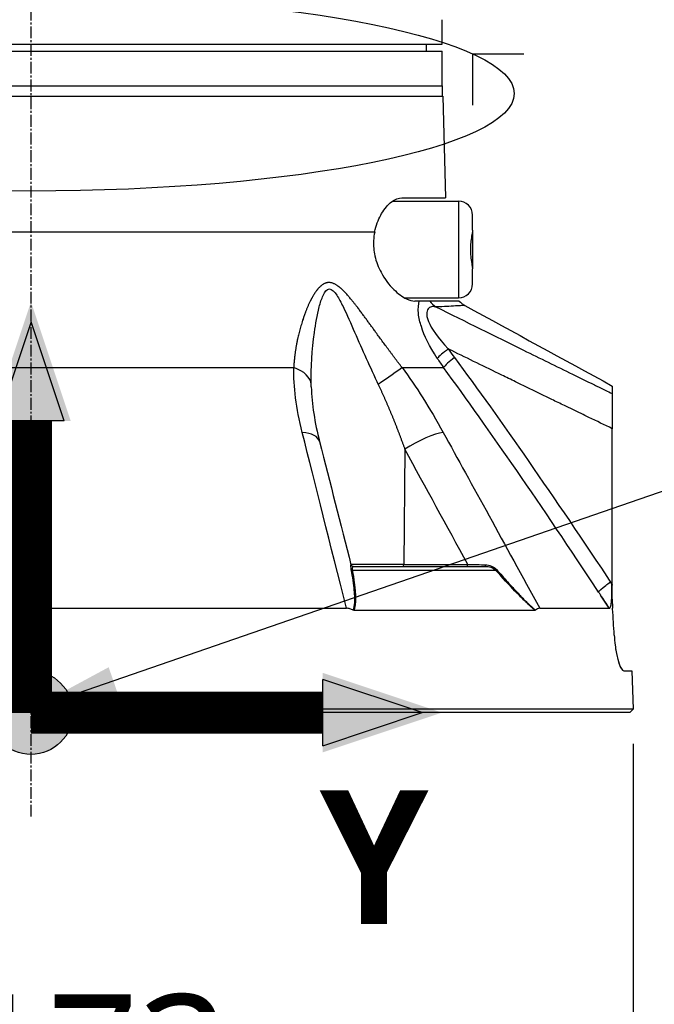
# Model space of a CAD drawing. Header units: millimetres. Extents: x 0 to 4378, y 0 to 2397.
# Tile 186 of 256: x 1611 to 1702, y 458 to 599. Entities that reach past the tile are written whole.
import ezdxf

# ---------------------------------------------------------------- set-up
doc = ezdxf.new("R2010")
doc.units = ezdxf.units.MM
doc.header["$LTSCALE"] = 0.2
doc.linetypes.add('CENTER2', pattern=[1.125, 0.75, -0.125, 0.125, -0.125])
for name, color, linetype in [('02_Center Line', 1, 'CENTER2'), ('07_Special Line2', 76, 'Continuous'), ('12_Before Rev.Num.', 5, 'Continuous'), ('13_After Rev.Num.', 6, 'Continuous')]:
    doc.layers.add(name, color=color, linetype=linetype)
doc.layers.add('14_Mark', color=7, linetype='Continuous', true_color=0xe03c31)
doc.styles.add('Rainbow-4.0 Style', font='malgunsl.ttf')
doc.styles.add('Rainbow-5.0 Style', font='malgunsl.ttf')
doc.dimstyles.new('Rainbow-4.0 Style', dxfattribs={"dimtxt": 3.5, "dimasz": 2.5, "dimexe": 1, "dimexo": 1, "dimgap": 1, "dimtad": 1, "dimdsep": 46, "dimtxsty": 'Rainbow-4.0 Style', "dimcen": 0, "dimclrd": 251, "dimclre": 251, "dimclrt": 7, "dimazin": 3, "dimtp": 0.1, "dimtm": 0.1000000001, "dimtfac": 0.61, "dimtmove": 0, "dimatfit": 3, "dimfxl": 1, "dimlwd": -1, "dimlwe": -1, "dimarcsym": 1})
doc.dimstyles.new('Rainbow-5.0 Style', dxfattribs={"dimtxt": 4.5, "dimasz": 2.5, "dimexe": 1, "dimexo": 1, "dimgap": 1, "dimtad": 1, "dimdsep": 46, "dimtxsty": 'Rainbow-5.0 Style', "dimcen": 0, "dimclrd": 251, "dimclre": 251, "dimclrt": 7, "dimazin": 3, "dimtp": 0.1, "dimtm": 0.1000000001, "dimtfac": 0.61, "dimtmove": 0, "dimatfit": 3, "dimfxl": 1, "dimlwd": -1, "dimlwe": -1, "dimarcsym": 1})

# ---------------------------------------------------------------- blocks, each defined once
blk = doc.blocks.new('*D122')
at = {"color": 251, "linetype": 'ByBlock', "transparency": 16777216}
for p, q in [((1525.730844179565, 495.4145665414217), (1525.730844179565, 430.9026825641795)), ((1698.573711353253, 495.4145665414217), (1698.573711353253, 430.9026825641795)), ((1538.230844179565, 435.9026825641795), (1686.073711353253, 435.9026825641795))]:
    blk.add_line(p, q, dxfattribs=at)
at = {"color": 251, "transparency": 16777216}
for points in [[(1538.230844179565, 437.9860158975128), (1538.230844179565, 433.8193492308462), (1525.730844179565, 435.9026825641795)], [(1686.073711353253, 437.9860158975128), (1686.073711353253, 433.8193492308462), (1698.573711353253, 435.9026825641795)]]:
    blk.add_solid(points, dxfattribs=at)
at = {"layer": 'Defpoints', "color": 0, "transparency": 16777216}
for p in [(1525.730844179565, 500.4145665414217), (1698.573711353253, 500.4145665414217), (1698.573711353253, 435.9026825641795)]:
    blk.add_point(p, dxfattribs=at)
at = {"color": 7, "transparency": 16777216, "insert": (1612.152277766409, 450.3307926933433), "char_height": 17.5, "attachment_point": 5, "style": 'Rainbow-4.0 Style'}
blk.add_mtext('%%c173', dxfattribs=at)
blk = doc.blocks.new('*D123')
at = {"color": 251, "linetype": 'ByBlock', "transparency": 16777216}
for p, q in [((1676.758963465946, 669.114871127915), (1834.853612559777, 669.1148711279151)), ((1829.853612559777, 512.4148711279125), (1829.853612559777, 656.6148711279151)), ((1703.073711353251, 499.9148711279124), (1834.853612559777, 499.9148711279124))]:
    blk.add_line(p, q, dxfattribs=at)
at = {"color": 251, "transparency": 16777216}
for points in [[(1827.770279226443, 656.6148711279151), (1831.93694589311, 656.6148711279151), (1829.853612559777, 669.1148711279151)], [(1827.770279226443, 512.4148711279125), (1831.93694589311, 512.4148711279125), (1829.853612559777, 499.9148711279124)]]:
    blk.add_solid(points, dxfattribs=at)
at = {"layer": 'Defpoints', "color": 0, "transparency": 16777216}
for p in [(1671.758963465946, 669.114871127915), (1829.853612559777, 669.1148711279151), (1698.073711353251, 499.9148711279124)]:
    blk.add_point(p, dxfattribs=at)
at = {"color": 7, "transparency": 16777216, "insert": (1815.758609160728, 584.5148711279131), "char_height": 17.5, "attachment_point": 5, "rotation": 90, "style": 'Rainbow-4.0 Style'}
blk.add_mtext('169.2', dxfattribs=at)
blk = doc.blocks.new('Blk$L1P0-3O23B')
for p, q in [((63.34752289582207, 5.697373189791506), (63.34752289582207, -1.67419825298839)), ((63.34752289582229, 5.697373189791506), (70.71909433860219, 5.697373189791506))]:
    blk.add_line(p, q)
blk.add_ellipse((0, 0), major_axis=(69.3453921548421, 0), ratio=0.2019539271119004)
blk = doc.blocks.new('A$Cc30e0e7f')
at = {"layer": '07_Special Line2'}
blk.add_hatch(color=256, dxfattribs=at).paths.add_polyline_path([(49.15599999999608, -1.818989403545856e-12), (34.89999999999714, 4.751999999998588), (34.89999999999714, -4.752000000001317)])
at = {"layer": '12_Before Rev.Num.'}
blk.add_hatch(color=256, dxfattribs=at).paths.add_polyline_path([(0, 49.15599999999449), (-4.751999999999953, 34.89999999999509), (4.751999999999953, 34.89999999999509)])
at = {"layer": '14_Mark'}
h = blk.add_hatch(color=256, dxfattribs=at)
h.dxf.hatch_style = 1
h.paths.add_polyline_path([(5.000000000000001, -5.551115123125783e-17, 1), (-5, 0, 1)])
at = {"layer": '07_Special Line2'}
for p, q in [((34.90000000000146, -3.960000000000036), (34.90000000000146, 3.960000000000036)), ((46.78000000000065, 0), (34.90000000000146, 3.960000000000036)), ((34.90000000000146, -3.960000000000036), (46.78000000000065, 0))]:
    blk.add_line(p, q, dxfattribs=at)
at = {"layer": '07_Special Line2', "const_width": 5}
blk.add_lwpolyline([(34.90000000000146, 0), (0, 0)], dxfattribs=at)
at = {"layer": '12_Before Rev.Num.'}
for p, q in [((0, 46.78000000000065), (-3.960000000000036, 34.90000000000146)), ((3.960000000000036, 34.90000000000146), (0, 46.78000000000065)), ((3.960000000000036, 34.90000000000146), (-3.960000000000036, 34.90000000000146))]:
    blk.add_line(p, q, dxfattribs=at)
at = {"layer": '12_Before Rev.Num.', "const_width": 5}
blk.add_lwpolyline([(0, 34.90000000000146), (0, 0)], dxfattribs=at)
at = {"layer": '14_Mark'}
blk.add_circle((0, 0), 5, dxfattribs=at)
at = {"layer": '07_Special Line2', "insert": (34.52853906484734, -17.3082838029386), "char_height": 16, "attachment_point": 4, "style": 'Rainbow-5.0 Style'}
blk.add_mtext('{\\fMalgun Gothic Semilight|b1|i0|c129|p50;Y}', dxfattribs=at)
at = {"layer": '12_Before Rev.Num.', "insert": (-20.58703039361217, 35.72515308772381), "char_height": 16, "attachment_point": 4, "style": 'Rainbow-5.0 Style'}
blk.add_mtext('{\\fMalgun Gothic Semilight|b1|i0|c129|p50;Z}', dxfattribs=at)
at = {"layer": '14_Mark', "insert": (-17.83934256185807, -15.45933747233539), "char_height": 16, "attachment_point": 4, "style": 'Rainbow-5.0 Style'}
blk.add_mtext('{\\fMalgun Gothic Semilight|b1|i0|c129|p50;B}', dxfattribs=at)
blk = doc.blocks.new('A$C1d36c2ae')
for p, q in [((58.99788131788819, 96.00000000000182), (58.99788131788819, 99.00000000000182)), ((-59, 95.00000000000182), (59, 95.00000000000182)), ((-58.99788131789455, 96.00000000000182), (58.99788131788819, 96.00000000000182)), ((56.69526961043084, 96.00000000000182), (56.71272467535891, 95.00000000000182)), ((59, 90.00000000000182), (59, 95.00000000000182)), ((-59, 90.00000000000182), (59, 90.00000000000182)), ((-59, 90.00000000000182), (59, 90.00000000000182)), ((59, 90.00000000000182), (59, 88.50000000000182)), ((-40.36738951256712, 88.50000000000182), (59.0916507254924, 88.50000000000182)), ((59.0916507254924, 88.50000000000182), (59.4739651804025, 73.90000000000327)), ((53.24380277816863, 73.90000000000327), (59.4739651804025, 73.90000000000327)), ((51.91498121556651, 73.45000000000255), (61.35757160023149, 73.45000000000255)), ((61.35757160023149, 73.45000000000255), (61.35757160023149, 59.55000000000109)), ((63.35757160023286, 69.29740700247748), (63.35757160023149, 71.45000000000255)), ((63.35757160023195, 69.29740700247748), (63.35757160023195, 63.70259299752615)), ((49.32365697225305, 69.01392758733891), (-41.08654323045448, 69.01392758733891)), ((63.35757160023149, 61.55000000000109), (63.35757160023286, 63.70259299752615)), ((53.63645483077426, 59.55000000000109), (61.35757160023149, 59.55000000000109)), ((55.73105290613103, 59.10000000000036), (55.07557749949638, 59.10000000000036)), ((57.25031746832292, 59.10000000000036), (55.7311166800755, 59.10000000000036)), ((61.45412827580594, 59.10000000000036), (57.25031746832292, 59.10000000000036)), ((-37.69948853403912, 49.53608112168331), (37.6994885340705, 49.53608112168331)), ((53.26389373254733, 49.53608112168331), (59.22319716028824, 49.53608112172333)), ((58.77755296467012, 40.18198255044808), (58.77747274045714, 40.18210167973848)), ((83.4288795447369, 18.35216030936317), (83.42893088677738, 40.77397349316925)), ((53.65089358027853, 37.81226609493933), (53.48535664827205, 21.29312819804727)), ((70.72883824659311, 33.28157056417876), (70.72883824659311, 33.27211003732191)), ((71.02883824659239, 32.84434505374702), (71.02883824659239, 32.83492523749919)), ((73.72883824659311, 28.88293441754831), (73.72883824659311, 28.87500121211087)), ((73.82883824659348, 28.73533918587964), (73.82883824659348, 28.72749287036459)), ((74.0288382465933, 28.43996850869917), (74.0288382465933, 28.43230250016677)), ((74.32644903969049, 28.00000000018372), (74.32145529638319, 28.00000000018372)), ((53.48534690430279, 21.29214691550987), (45.90464387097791, 21.29214691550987)), ((53.48536429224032, 21.29410963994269), (62.68626785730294, 21.29214691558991)), ((46.11543369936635, 20.46418141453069), (66.68335319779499, 20.46418141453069)), ((46.21265962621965, 21.00000000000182), (65.21265226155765, 21.00000000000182)), ((83.14998852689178, 18.76201752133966), (83.35489165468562, 18.45290484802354)), ((80.82883824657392, 18.26935042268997), (80.82883824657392, 18.26957498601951)), ((81.22883824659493, 17.66451155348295), (81.22883824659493, 17.66458568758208)), ((81.47883824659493, 17.32792990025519), (81.47883824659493, 17.32799389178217)), ((81.47883824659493, 17.28461005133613), (81.47883824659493, 17.28475604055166)), ((83.42887409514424, 16.09905492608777), (83.35961085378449, 18.30291883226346)), ((83.42887409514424, 16.09905492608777), (83.4288795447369, 18.35216030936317)), ((82.9948148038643, 14.9965000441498), (81.73949372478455, 16.89132182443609)), ((83.42887463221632, 16.27118341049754), (83.4693263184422, 14.98415968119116)), ((-45.26289462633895, 14.99258666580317), (45.26289462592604, 14.9925866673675)), ((46.33548263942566, 14.69478612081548), (72.35160561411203, 14.69478612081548)), ((73.01517167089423, 14.99258666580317), (82.99519300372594, 14.99258666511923)), ((83.47016230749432, 14.88228261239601), (83.46353557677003, 14.98373622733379)), ((86.22109458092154, 5.986806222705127), (86.41270871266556, 0.4996954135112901)), ((86.41270871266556, 0.4996954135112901), (-86.41270871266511, 0.4996954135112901)), ((85.93015846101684, 1.818989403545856e-12), (-85.93015846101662, -1.818989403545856e-12)), ((86.41270871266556, 0.4996954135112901), (85.93015846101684, 1.818989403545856e-12))]:
    blk.add_line(p, q)
for centre, start, end in [((61.35757160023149, 71.45000000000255), 0, 90), ((61.35757160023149, 61.55000000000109), 270, 0)]:
    blk.add_arc(centre, 2.000000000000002, start, end)
for centre, major_axis, ratio, start_param, end_param in [((59.52340639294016, 60.85018029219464), (-0.03806951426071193, 2.999758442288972), 0.9340632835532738, 2.181850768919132, 2.597153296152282), ((60.68663713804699, 52.30560269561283), (-2.480235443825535, -1.687729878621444), 0.1308235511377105, 4.948035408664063, 5.895303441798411), ((61.56010725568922, 51.07545045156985), (-2.411352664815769, -1.784762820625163), 0.1400622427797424, 4.942659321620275, 5.910605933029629), ((35.22015836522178, 46.97046557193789), (4.999473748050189, 0.07254131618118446), 0.5854112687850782, 0.0199408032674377, 1.043431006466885), ((49.76096085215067, 46.97046557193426), (4.053536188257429, 2.927258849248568), 0.01176237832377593, 0.5188713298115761, 1.542361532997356), ((98.75264978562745, 66.20846790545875), (45.75208855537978, -9.383181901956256), 0.7959866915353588, 3.813983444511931, 3.853066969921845), ((58.24738666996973, 106.6960910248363), (169.1336206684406, -92.68933907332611), 0.2220571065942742, 4.97588645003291, 4.981824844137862), ((36.56814741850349, 37.68138112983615), (4.844711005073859, 1.236440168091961), 0.4687791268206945, 6.283170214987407, 7.23021526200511), ((55.56365506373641, 37.6813815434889), (-4.38530399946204, -2.401896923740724), 0.218433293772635, 3.646285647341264, 5.041230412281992), ((36.56814741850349, 37.68138112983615), (4.844711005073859, 1.236440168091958), 0.4687791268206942, 6.282298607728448, 6.283170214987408), ((46.21265962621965, 21.30000000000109), (-1.756502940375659e-14, -0.2999999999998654), 0.9999929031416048, 4.959733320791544, 6.283185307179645), ((53.37058112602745, 21.30000000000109), (1.006275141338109e-16, -0.30000000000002), 0.3826834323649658, 0, 1.547888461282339), ((62.57150254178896, 21.30000000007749), (2.391151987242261e-13, -0.3000000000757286), 0.3826834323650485, 0, 1.544615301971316), ((65.21265227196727, 21.29999306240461), (3.088830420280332e-11, -0.299993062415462), 0.003767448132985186, 8.653723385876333e-06, 1.323476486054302), ((46.24614998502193, 20.65701769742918), (-0.2951491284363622, -0.05373073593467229), 0.6605644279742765, 0.2582544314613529, 0.9958373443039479), ((66.87237018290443, 20.65701769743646), (-0.2236197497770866, -0.1999855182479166), 0.1344646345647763, 0.4552805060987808, 1.192863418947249), ((80.91902415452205, 25.69485954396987), (-1.77405486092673, 11.65337647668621), 0.1452992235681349, 4.003320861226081, 4.019878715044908), ((70.32023226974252, 35.6927524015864), (166.0234753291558, -250.6170606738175), 0.002880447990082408, 4.783917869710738, 4.785571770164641), ((84.22234143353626, 18.43069115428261), (2.500948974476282, 1.656880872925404), 0.1278304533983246, 1.807960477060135, 1.837343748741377), ((-1075.350872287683, -700.4975617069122), (1234.455022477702, -656.3476469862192), 0.9653511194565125, 1.057223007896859, 1.058864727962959), ((1.662825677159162, -89.56889201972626), (11.91721721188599, -378.219669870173), 0.2321113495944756, 1.843580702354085, 1.84359146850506), ((4.550487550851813, 149.4239640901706), (-79.8491725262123, 134.1595571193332), 0.1101017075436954, 3.086416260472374, 3.086718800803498)]:
    blk.add_ellipse(centre, major_axis=major_axis, ratio=ratio, start_param=start_param, end_param=end_param)
for points, knots in [([(58.99788131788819, 99.00000000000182), (58.99788131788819, 99.0559607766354), (58.99796531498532, 99.11269328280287), (58.99811344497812, 99.16549944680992), (58.99826157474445, 99.21830553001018), (58.99847675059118, 99.26864172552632), (58.99870808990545, 99.31234000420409), (58.99893943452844, 99.35603928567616), (58.99919149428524, 99.39430562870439), (58.99940466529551, 99.42397035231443), (58.9996178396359, 99.45363553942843), (58.99979631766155, 99.47553683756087), (58.99989822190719, 99.48784235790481), (58.99996471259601, 99.49587148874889), (58.99999999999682, 99.49998670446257), (58.99999999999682, 99.4999999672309), (58.99999999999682, 99.4999999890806), (58.9999999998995, 99.49999999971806), (58.99999999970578, 99.49999999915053)], [0, 0, 0, 0, 0.107467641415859, 0.107467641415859, 0.107467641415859, 0.21493511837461, 0.21493511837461, 0.21493511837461, 0.322405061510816, 0.322405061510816, 0.322405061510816, 0.42987668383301, 0.42987668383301, 0.42987668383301, 0.499999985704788, 0.499999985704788, 0.499999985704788, 0.5001154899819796, 0.5001154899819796, 0.5001154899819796, 0.5001154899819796]), ([(49.3236569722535, 69.01392758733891), (49.35010379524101, 69.13707195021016), (49.37839029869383, 69.25902800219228), (49.63051690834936, 70.25470446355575), (49.96306931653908, 71.03755899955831), (50.7319284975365, 72.3590981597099), (51.23694116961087, 72.95038489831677), (52.26148245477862, 73.71483853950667), (52.77922288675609, 73.89945831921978), (53.24380277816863, 73.90000000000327)], [-4.497581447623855, -4.497581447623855, -4.497581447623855, -4.497581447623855, -4.459504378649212, -4.459504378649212, -4.182134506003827, -4.182134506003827, -3.861141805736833, -3.861141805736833, -3.549738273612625, -3.549738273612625, -3.549738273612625, -3.549738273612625]), ([(63.35757160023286, 69.29740700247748), (63.35777990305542, 69.18466142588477), (63.33468480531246, 69.02710643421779), (63.26182115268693, 68.58216630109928), (63.20690945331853, 68.27590067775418), (63.12226401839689, 67.64561385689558), (63.09037201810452, 67.3380993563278), (63.06134968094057, 66.78765884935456), (63.05711890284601, 66.55331768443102), (63.06634963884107, 66.05495588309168), (63.0821826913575, 65.79474756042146), (63.14181514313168, 65.16395194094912), (63.19531963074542, 64.81378187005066), (63.28876560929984, 64.2492463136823), (63.32899055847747, 64.02713964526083), (63.35388732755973, 63.79963464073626), (63.35766524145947, 63.74748671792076), (63.35757160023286, 63.70259299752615)], [1.226866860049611, 1.226866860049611, 1.226866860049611, 1.226866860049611, 1.323507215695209, 1.323507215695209, 1.445860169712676, 1.445860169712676, 1.546240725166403, 1.546240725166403, 1.61872455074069, 1.61872455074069, 1.70080073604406, 1.70080073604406, 1.826043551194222, 1.826043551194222, 1.937058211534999, 1.937058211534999, 1.976178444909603, 1.976178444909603, 1.976178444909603, 1.976178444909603]), ([(49.3236569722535, 69.01392758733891), (49.23897549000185, 68.61669793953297), (49.18310130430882, 68.20321364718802), (49.12416466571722, 67.04709471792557), (49.18887330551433, 66.3146367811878), (49.53626394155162, 64.73859887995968), (49.85034171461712, 63.94050955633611), (50.74069017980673, 62.27107397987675), (51.38418572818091, 61.43557622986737), (52.67367566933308, 60.16070781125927), (53.30940870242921, 59.69763256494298), (54.3192653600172, 59.21085132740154), (54.71924167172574, 59.09997913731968), (55.07557749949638, 59.10000000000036)], [-3.945015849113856, -3.945015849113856, -3.945015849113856, -3.945015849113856, -3.812381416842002, -3.812381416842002, -3.585477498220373, -3.585477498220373, -3.313626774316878, -3.313626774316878, -2.951008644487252, -2.951008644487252, -2.619444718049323, -2.619444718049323, -2.379641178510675, -2.379641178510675, -2.379641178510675, -2.379641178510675]), ([(40.21779140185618, 47.1013503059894), (40.17206216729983, 49.57898896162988), (40.32645713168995, 52.09386931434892), (40.84073780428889, 55.82628754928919), (41.05679069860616, 57.06824092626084), (41.51915879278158, 58.83909390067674), (41.69741498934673, 59.42105135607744), (42.15441046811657, 60.41320603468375), (42.45009118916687, 60.84085682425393), (43.18516658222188, 60.85548204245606), (43.55839742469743, 60.4349658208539), (44.20349555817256, 59.45857231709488), (44.49641645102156, 58.88973995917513), (45.36066876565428, 57.11547964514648), (45.89887805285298, 55.86755224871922), (47.53784725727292, 52.1180901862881), (48.65384611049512, 49.58603525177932), (49.84178917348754, 47.1013503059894)], [0, 0, 0, 0, 0.25, 0.25, 0.375, 0.375, 0.4375, 0.4375, 0.5, 0.5, 0.5625, 0.5625, 0.624999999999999, 0.624999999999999, 0.749999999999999, 0.749999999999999, 1, 1, 1, 1]), ([(58.30714185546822, 50.86597543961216), (57.17154412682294, 52.58715699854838), (56.4387502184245, 54.12685932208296), (56.0204089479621, 55.42788766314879), (55.81123831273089, 56.07840183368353), (55.67390703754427, 56.62446165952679), (55.60569862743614, 57.31789116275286), (55.53749021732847, 58.01132066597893), (55.58795135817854, 58.64659572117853), (55.73105294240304, 59.10000000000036)], [0, 0, 0, 0, 0.5, 0.5, 0.5, 0.75, 0.75, 0.75, 1, 1, 1, 1]), ([(58.10472569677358, 58.26571478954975), (57.97981925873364, 58.29010919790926), (57.86517972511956, 58.30183761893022), (57.65820162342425, 58.3049115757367), (57.59058088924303, 58.30133267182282), (57.27600137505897, 58.23689834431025), (57.12659246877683, 58.15575161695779), (56.84951246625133, 57.80342198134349), (56.78167470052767, 57.55384216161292), (56.79417299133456, 57.09152009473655), (56.8174280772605, 56.92277821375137), (56.88223459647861, 56.65042508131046), (56.90882508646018, 56.55643208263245), (56.97220394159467, 56.36244968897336), (57.02567830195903, 56.22162113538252), (57.45597740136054, 55.16844764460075), (58.38229741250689, 53.81745578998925), (59.8928800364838, 52.22707185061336)], [0, 0, 0, 0, 0.0624999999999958, 0.0624999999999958, 0.124999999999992, 0.124999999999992, 0.249999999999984, 0.249999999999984, 0.374999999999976, 0.374999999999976, 0.437499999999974, 0.437499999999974, 0.468749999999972, 0.468749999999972, 0.499999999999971, 0.499999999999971, 1, 1, 1, 1]), ([(58.10472569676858, 58.26571478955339), (62.40498413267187, 56.13283995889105), (66.59834659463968, 54.06057669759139), (70.68311162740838, 52.05000818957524), (73.0623685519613, 50.87891046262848), (75.40478489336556, 49.72874357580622), (77.71001831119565, 48.59971959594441), (78.73617733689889, 48.09714222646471), (79.75496819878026, 47.59875376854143), (80.76636126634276, 47.10457249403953), (80.91984649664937, 47.02957739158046), (81.07317028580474, 46.95462506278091), (81.2263419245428, 46.87963488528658), (81.62809018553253, 46.68294590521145), (82.02851364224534, 46.48820591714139), (82.42782516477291, 46.29331563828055)], [0, 0, 0, 0, 0.5039546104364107, 0.5039546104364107, 0.5039546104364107, 0.7974935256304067, 0.7974935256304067, 0.7974935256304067, 0.9281603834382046, 0.9281603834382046, 0.9281603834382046, 0.9479898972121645, 0.9479898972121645, 0.9479898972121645, 1, 1, 1, 1]), ([(62.24514397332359, 58.47133172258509), (62.24426314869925, 58.47181501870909), (61.89677616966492, 58.44852699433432), (61.21213423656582, 58.40880540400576), (60.87763127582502, 58.38939819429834), (60.46421544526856, 58.36499954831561), (59.96754446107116, 58.33766815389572), (59.95625959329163, 58.3370471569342), (59.94492971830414, 58.33642466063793), (59.93355498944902, 58.33580074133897), (59.55226635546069, 58.3148865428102), (59.11543962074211, 58.28765212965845), (58.629338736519, 58.2768342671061)], [0.5000316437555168, 0.5000316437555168, 0.5000316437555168, 0.5000316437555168, 0.7671377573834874, 0.7671377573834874, 0.7671377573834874, 0.8976406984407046, 0.8976406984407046, 0.8976406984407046, 0.9006058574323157, 0.9006058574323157, 0.9006058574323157, 1, 1, 1, 1]), ([(83.42889715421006, 40.77397225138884), (82.31164411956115, 41.31245749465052), (81.19410259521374, 41.8502771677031), (80.07700785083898, 42.38911604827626), (79.69816109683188, 42.57185557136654), (79.31936022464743, 42.75469749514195), (78.94060555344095, 42.93764105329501), (78.14692762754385, 43.32099807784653), (77.35344438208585, 43.70479092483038), (76.56014569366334, 44.08899539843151), (75.95572867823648, 44.38172211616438), (75.35141879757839, 44.67468778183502), (74.74721249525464, 44.96788342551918), (73.00848410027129, 45.81161443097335), (71.27060736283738, 46.65724520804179), (69.53349871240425, 47.50457371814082), (68.87620061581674, 47.82519120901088), (68.219011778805, 48.14605059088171), (67.56192893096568, 48.46714410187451), (65.16827737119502, 49.63683828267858), (62.77602172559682, 50.80962300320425), (60.38498407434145, 51.98507995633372), (60.22095147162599, 52.06571995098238), (60.05692451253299, 52.14637260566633), (59.89294017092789, 52.22704226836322)], [0, 0, 0, 0, 0.1421652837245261, 0.1421652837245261, 0.1421652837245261, 0.190378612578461, 0.190378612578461, 0.190378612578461, 0.2914093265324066, 0.2914093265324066, 0.2914093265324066, 0.368384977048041, 0.368384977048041, 0.368384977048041, 0.5898983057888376, 0.5898983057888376, 0.5898983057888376, 0.673715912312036, 0.673715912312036, 0.673715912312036, 0.979050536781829, 0.979050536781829, 0.979050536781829, 0.9999974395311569, 0.9999974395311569, 0.9999974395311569, 0.9999974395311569]), ([(83.42889948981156, 46.90031270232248), (83.42889951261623, 46.90031268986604), (83.42889953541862, 46.90031165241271), (83.42889955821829, 46.90030959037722), (83.42890267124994, 46.90002804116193), (83.42890574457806, 46.88063340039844), (83.42890877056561, 46.84328919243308), (83.42891181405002, 46.80572905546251), (83.42891480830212, 46.75001255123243), (83.42891776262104, 46.67749663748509), (83.42891779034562, 46.67681612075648), (83.42891781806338, 46.67613412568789), (83.42891784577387, 46.67545065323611), (83.42892076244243, 46.60351259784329), (83.42892361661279, 46.50636677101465), (83.42892648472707, 46.41498937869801), (83.42892654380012, 46.41310733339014), (83.4289266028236, 46.411228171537), (83.42892666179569, 46.40935213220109), (83.42892949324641, 46.3192769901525), (83.42893228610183, 46.20948323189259), (83.4289343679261, 45.8210294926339)], [0.499087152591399, 0.499087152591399, 0.499087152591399, 0.499087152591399, 0.5, 0.5, 0.5, 0.6246396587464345, 0.6246396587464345, 0.6246396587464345, 0.75, 0.75, 0.75, 0.7511764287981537, 0.7511764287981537, 0.7511764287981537, 0.875, 0.875, 0.875, 0.877550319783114, 0.877550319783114, 0.877550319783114, 1, 1, 1, 1]), ([(83.4289343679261, 45.82102949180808), (83.42893520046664, 45.66559109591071), (83.42893575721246, 45.41733119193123), (83.42893631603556, 44.77031784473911), (83.42893629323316, 44.36192014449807), (83.42893560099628, 43.44018444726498), (83.428934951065, 42.93084888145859), (83.42893322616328, 41.87742706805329), (83.4289321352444, 41.3229716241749), (83.42889715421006, 40.77397225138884)], [-0.6621411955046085, -0.6621411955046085, -0.6621411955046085, -0.6621411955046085, -0.500004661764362, -0.500004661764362, -0.330185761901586, -0.330185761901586, -0.1648010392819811, -0.1648010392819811, -7.303728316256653e-06, -7.303728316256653e-06, -7.303728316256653e-06, -7.303728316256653e-06]), ([(45.96985338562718, 20.55527606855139), (45.93111392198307, 20.76284622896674), (45.91858481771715, 20.94457891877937), (45.91747518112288, 21.05230878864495), (45.91638779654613, 21.15787830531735), (45.92441206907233, 21.21696887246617), (45.92195599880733, 21.22605598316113)], [0, 0, 0, 0, 0.5, 0.5, 0.5, 0.9899732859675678, 0.9899732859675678, 0.9899732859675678, 0.9899732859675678]), ([(62.68626823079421, 21.2921469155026), (62.8053615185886, 21.28878362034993), (62.96461826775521, 21.283883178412), (63.37402608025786, 21.27254198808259), (63.6593284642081, 21.26535034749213), (64.45847859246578, 21.24449980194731), (64.89771297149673, 21.23406756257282), (65.21374811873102, 21.22655100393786)], [0, 0, 0, 0, 0.249999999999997, 0.249999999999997, 0.499999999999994, 0.499999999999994, 0.9999999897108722, 0.9999999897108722, 0.9999999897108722, 0.9999999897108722]), ([(65.21374811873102, 21.22655100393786), (65.51414538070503, 21.21941077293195), (65.76293809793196, 21.17579341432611), (66.07475576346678, 21.05349668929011), (66.38657342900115, 20.93119996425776), (66.6330164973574, 20.76373177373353), (66.81484775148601, 20.55527606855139)], [0, 0, 0, 0, 0.5, 0.5, 0.5, 1, 1, 1, 1]), ([(46.25602205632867, 14.71446385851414), (46.36703289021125, 15.03390638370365), (46.4328705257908, 15.40662396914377), (46.45518820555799, 15.83592443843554), (46.45904629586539, 15.91013824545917), (46.46135443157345, 15.9800205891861), (46.46285757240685, 16.04830002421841), (46.46570205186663, 16.17750910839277), (46.46510322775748, 16.30134020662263), (46.46227062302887, 16.43965088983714), (46.45794115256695, 16.65105067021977), (46.44734051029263, 16.8864797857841), (46.4306348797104, 17.14458550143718), (46.42248074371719, 17.27056871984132), (46.41280494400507, 17.3979181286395), (46.40183668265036, 17.52655594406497), (46.32292087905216, 18.45209521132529), (46.17616813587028, 19.44982364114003), (45.96985338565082, 20.5552760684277)], [3.037985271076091e-06, 3.037985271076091e-06, 3.037985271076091e-06, 3.037985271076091e-06, 0.249999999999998, 0.249999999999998, 0.249999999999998, 0.2932173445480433, 0.2932173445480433, 0.2932173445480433, 0.374999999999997, 0.374999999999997, 0.374999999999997, 0.499999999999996, 0.499999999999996, 0.499999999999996, 0.5610133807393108, 0.5610133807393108, 0.5610133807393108, 1, 1, 1, 1]), ([(46.21265962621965, 21.00000000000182), (46.21163934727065, 21.00000000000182), (46.18730065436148, 20.99241500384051), (46.16970848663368, 20.9654997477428), (46.16091240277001, 20.95204211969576), (46.15302286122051, 20.93614381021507), (46.14626920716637, 20.920105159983), (46.13951555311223, 20.90406650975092), (46.13688644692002, 20.89842185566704), (46.12978470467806, 20.87331246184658), (46.10137773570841, 20.77287488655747), (46.09574509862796, 20.62295855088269), (46.11543369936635, 20.46418141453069)], [0, 0, 0, 0, 0.250000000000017, 0.250000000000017, 0.250000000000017, 0.375000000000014, 0.375000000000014, 0.375000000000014, 0.500000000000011, 0.500000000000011, 0.500000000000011, 1, 1, 1, 1]), ([(46.11543369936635, 20.46418141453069), (46.23259495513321, 19.82353769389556), (46.32705237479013, 19.21942938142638), (46.39930343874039, 18.65178264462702), (46.43542897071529, 18.36795927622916), (46.46600435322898, 18.09325299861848), (46.49110771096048, 17.82767472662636), (46.50292147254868, 17.70269230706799), (46.51352283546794, 17.57972223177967), (46.52292281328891, 17.45879453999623), (46.5235099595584, 17.45124109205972), (46.52409241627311, 17.44369524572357), (46.52467013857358, 17.43615704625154), (46.53449696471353, 17.30793527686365), (46.54166249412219, 17.20462982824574), (46.55008769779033, 17.05834619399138), (46.57418899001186, 16.63988454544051), (46.5795245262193, 16.29377229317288), (46.56727959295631, 15.99477392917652), (46.56240244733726, 15.87568315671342), (46.55534206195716, 15.76369021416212), (46.54520370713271, 15.65758128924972), (46.52740746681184, 15.47132425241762), (46.508496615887, 15.33400732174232), (46.47545454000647, 15.17646198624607), (46.44241250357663, 15.01891683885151), (46.39587694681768, 14.85835618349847), (46.33548351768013, 14.69478796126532)], [0, 0, 0, 0, 0.250000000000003, 0.250000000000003, 0.250000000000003, 0.375000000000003, 0.375000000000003, 0.375000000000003, 0.4338256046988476, 0.4338256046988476, 0.4338256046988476, 0.437500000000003, 0.437500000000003, 0.437500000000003, 0.500000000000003, 0.500000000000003, 0.500000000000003, 0.6787886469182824, 0.6787886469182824, 0.6787886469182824, 0.750000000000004, 0.750000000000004, 0.750000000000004, 0.875000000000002, 0.875000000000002, 0.875000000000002, 0.9999998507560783, 0.9999998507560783, 0.9999998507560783, 0.9999998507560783]), ([(72.35160624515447, 14.69478796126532), (72.14224867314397, 14.8646131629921), (71.92717301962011, 15.04757667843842), (71.70656828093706, 15.24372731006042), (71.59626578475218, 15.34180273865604), (71.48458413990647, 15.44317851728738), (71.37152156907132, 15.54783719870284), (71.25845899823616, 15.65249588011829), (71.11526642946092, 15.7880913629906), (71.02817569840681, 15.87163857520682), (70.98705311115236, 15.91108798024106), (70.94472987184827, 15.95194654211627), (70.90120410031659, 15.99418742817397), (70.7603693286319, 16.13086474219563), (70.60700834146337, 16.28249907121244), (70.4412241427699, 16.44884986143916), (70.22420341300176, 16.66661229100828), (69.96003807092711, 16.93654669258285), (69.72647083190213, 17.17831982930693), (69.63722927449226, 17.27069670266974), (69.54727331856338, 17.36425685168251), (69.45662212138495, 17.45893192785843), (68.5982468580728, 18.3554092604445), (67.67234455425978, 19.35759727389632), (66.68335319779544, 20.46418141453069)], [1.43745142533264e-07, 1.43745142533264e-07, 1.43745142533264e-07, 1.43745142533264e-07, 0.125, 0.125, 0.125, 0.1875, 0.1875, 0.1875, 0.25, 0.25, 0.25, 0.2795113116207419, 0.2795113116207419, 0.2795113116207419, 0.375, 0.375, 0.375, 0.5, 0.5, 0.5, 0.547760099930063, 0.547760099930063, 0.547760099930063, 1, 1, 1, 1]), ([(66.81484775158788, 20.55527606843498), (67.36543423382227, 19.92406830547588), (67.89389006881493, 19.32734981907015), (68.40095011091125, 18.76592805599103), (68.65448013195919, 18.48521717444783), (68.90265294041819, 18.21334998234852), (69.14539227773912, 17.9504133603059), (69.27018949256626, 17.81523231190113), (69.40409780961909, 17.67101108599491), (69.5374970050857, 17.52790569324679), (69.6635686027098, 17.39266105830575), (69.78930533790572, 17.25830189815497), (69.9063374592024, 17.13345860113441), (70.3002842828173, 16.71321824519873), (70.61139895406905, 16.38398536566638), (70.94811710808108, 16.04769096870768), (71.0231504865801, 15.9727520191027), (71.09944521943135, 15.89734363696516), (71.17826424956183, 15.82054901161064), (71.61078984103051, 15.3991324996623), (72.02120268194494, 15.03152935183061), (72.40163089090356, 14.71445221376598)], [0, 0, 0, 0, 0.25, 0.25, 0.25, 0.375, 0.375, 0.375, 0.4392650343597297, 0.4392650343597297, 0.4392650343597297, 0.5, 0.5, 0.5, 0.7044425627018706, 0.7044425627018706, 0.7044425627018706, 0.75, 0.75, 0.75, 0.9999999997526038, 0.9999999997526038, 0.9999999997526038, 0.9999999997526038]), ([(81.4660235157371, 17.30555111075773), (81.55913361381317, 17.47946423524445), (81.93651840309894, 17.84228031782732), (82.47976081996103, 18.26542841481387), (82.68970998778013, 18.42896422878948), (82.91902342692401, 18.59840033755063), (83.14998853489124, 18.76201752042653)], [0, 0, 0, 0, 0.7212539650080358, 0.7212539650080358, 0.7212539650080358, 1, 1, 1, 1]), ([(82.99481480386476, 14.9965000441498), (83.03341142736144, 14.99902532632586), (83.07255727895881, 15.02425734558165), (83.15073417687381, 15.1397080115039), (83.18813624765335, 15.24203322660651), (83.26362592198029, 15.54244880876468), (83.29466197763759, 15.76817941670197), (83.34039835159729, 16.2641966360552), (83.35460300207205, 16.53538241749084), (83.37654186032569, 17.29998971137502), (83.37248171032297, 17.8142714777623), (83.3592652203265, 18.30267249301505)], [1.055933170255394, 1.055933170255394, 1.055933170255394, 1.055933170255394, 1.099932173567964, 1.099932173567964, 1.15301570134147, 1.15301570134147, 1.23739034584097, 1.23739034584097, 1.321764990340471, 1.321764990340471, 1.465056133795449, 1.465056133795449, 1.465056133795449, 1.465056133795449]), ([(46.25601800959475, 14.71445221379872), (46.10127937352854, 14.80262277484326), (45.94002889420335, 14.87243925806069), (45.60572832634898, 14.96783758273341), (45.43496014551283, 14.9925869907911), (45.26289462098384, 14.99258697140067)], [-0.1212578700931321, -0.1212578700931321, -0.1212578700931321, -0.1212578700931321, -0.06073354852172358, -0.06073354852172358, -1.219072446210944e-08, -1.219072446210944e-08, -1.219072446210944e-08, -1.219072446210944e-08]), ([(46.3354825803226, 14.69478929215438), (46.32127201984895, 14.69479823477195), (46.30696099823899, 14.69628820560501), (46.28023828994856, 14.70289961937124), (46.26778659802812, 14.70768959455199), (46.25601800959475, 14.71445221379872)], [-0.009677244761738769, -0.009677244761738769, -0.009677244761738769, -0.009677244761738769, -0.004619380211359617, -0.004619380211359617, -3.186487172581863e-06, -3.186487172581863e-06, -3.186487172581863e-06, -3.186487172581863e-06]), ([(72.40163089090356, 14.71445221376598), (72.39438227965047, 14.70769032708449), (72.38662248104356, 14.70290065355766), (72.36980494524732, 14.69628849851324), (72.3607067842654, 14.69479823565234), (72.35160552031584, 14.69478929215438)], [-0.009683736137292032, -0.009683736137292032, -0.009683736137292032, -0.009683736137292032, -0.005063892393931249, -0.005063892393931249, -9.827162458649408e-07, -9.827162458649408e-07, -9.827162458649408e-07, -9.827162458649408e-07]), ([(73.0151716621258, 14.99258697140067), (72.90875300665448, 14.99258699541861), (72.80330061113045, 14.96795180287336), (72.59672711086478, 14.87276167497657), (72.49704565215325, 14.80282850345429), (72.40163089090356, 14.71445221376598)], [-0.1213984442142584, -0.1213984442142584, -0.1213984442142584, -0.1213984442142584, -0.06074723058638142, -0.06074723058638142, -2.43663601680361e-05, -2.43663601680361e-05, -2.43663601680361e-05, -2.43663601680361e-05]), ([(83.70249191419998, 11.14143712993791), (83.7320149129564, 10.64082594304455), (83.77778554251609, 10.14889724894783), (83.92319644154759, 9.002407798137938), (84.03744809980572, 8.3812815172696), (84.31159741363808, 7.252236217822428), (84.46757325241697, 6.808089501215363), (84.84771839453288, 6.027604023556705), (85.00985825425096, 6.029114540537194), (85.21775065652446, 6.021853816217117), (85.35369229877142, 6.017105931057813), (85.75468600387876, 6.003100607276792), (85.95602253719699, 5.996068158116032), (86.13171835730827, 5.989930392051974), (86.17003615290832, 5.988591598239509), (86.21188310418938, 5.9871290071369), (86.221094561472, 5.98680677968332), (86.22109458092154, 5.986806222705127)], [1.000000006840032e-06, 1.000000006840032e-06, 1.000000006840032e-06, 1.000000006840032e-06, 0.151148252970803, 0.151148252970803, 0.3715932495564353, 0.3715932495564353, 0.6264728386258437, 0.6264728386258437, 1.04556403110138, 1.04556403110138, 2.146952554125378, 2.146952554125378, 4.688352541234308, 4.688352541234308, 5.791914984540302, 5.791914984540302, 6.659673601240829, 6.659673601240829, 6.659673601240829, 6.659673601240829]), ([(83.86092887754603, 9.499999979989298), (83.86242898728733, 9.488989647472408), (83.86393670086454, 9.477993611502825), (83.95793802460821, 8.796747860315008), (84.07709011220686, 8.189323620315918), (84.33732873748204, 7.18582872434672), (84.47751604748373, 6.785695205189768), (84.85205347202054, 6.022133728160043), (85.01404857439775, 6.028968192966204), (85.22101472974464, 6.021739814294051), (85.35244189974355, 6.0171496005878), (85.73697466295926, 6.003719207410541), (85.93294576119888, 5.996874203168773), (86.11544899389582, 5.990498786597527), (86.15792601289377, 5.98901473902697), (86.2090716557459, 5.987227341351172), (86.22108128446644, 5.986807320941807), (86.22109456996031, 5.986806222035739)], [-1.654847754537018, -1.654847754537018, -1.654847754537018, -1.654847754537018, -1.653740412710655, -1.653740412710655, -1.586153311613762, -1.586153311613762, -1.520058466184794, -1.520058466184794, -1.405944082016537, -1.405944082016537, -1.138062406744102, -1.138062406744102, -0.5305184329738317, -0.5305184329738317, -0.2489680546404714, -0.2489680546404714, -1.000000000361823e-06, -1.000000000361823e-06, -1.000000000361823e-06, -1.000000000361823e-06])]:
    blk.add_open_spline(points, degree=3, knots=knots)
blk.add_rational_spline([(53.26389372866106, 49.53608111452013), (51.56149115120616, 51.74708448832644), (49.9399456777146, 53.99540544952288), (47.50567059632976, 57.32826061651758), (46.69831809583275, 58.43752941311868), (45.37927594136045, 60.01464969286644), (44.92881823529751, 60.52027845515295), (43.92245520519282, 61.38818379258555), (43.33285683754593, 61.7619759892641), (42.13840317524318, 61.74897579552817), (41.64117573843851, 61.36884176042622), (40.85633343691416, 60.4869264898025), (40.5405595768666, 59.96963097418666), (39.70475215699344, 58.39553944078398), (39.28815720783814, 57.29158088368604), (38.2367176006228, 53.97387578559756), (37.81644971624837, 51.7407591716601), (37.69948854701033, 49.53608111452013)], [0.999999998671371, 0.999999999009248, 0.999999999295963, 0.999999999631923, 0.999999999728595, 0.999999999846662, 0.999999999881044, 0.999999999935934, 0.999999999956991, 0.999999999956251, 0.9999999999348, 0.999999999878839, 0.999999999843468, 0.999999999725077, 0.999999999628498, 0.999999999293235, 0.999999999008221, 0.999999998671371], degree=3, knots=[0, 0, 0, 0, 0.25, 0.25, 0.375, 0.375, 0.4375, 0.4375, 0.5, 0.5, 0.5625, 0.5625, 0.625, 0.625, 0.75, 0.75, 1, 1, 1, 1])
for points in [[(58.62933873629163, 58.2768342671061), (58.45507286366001, 58.27413212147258), (58.28005991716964, 58.27015230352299), (58.10472634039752, 58.26571596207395)], [(61.45412828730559, 59.10000000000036), (61.67874536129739, 58.84903337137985), (61.94994944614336, 58.63349145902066), (62.24514397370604, 58.47133172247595)], [(62.24513985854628, 58.47132418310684), (69.3063928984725, 54.61432043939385), (76.3676459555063, 50.75731668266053), (83.42889948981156, 46.90031270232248)], [(59.89288013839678, 52.22707170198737), (60.17598508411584, 51.81103348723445), (60.46735860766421, 51.40088786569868), (60.76635869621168, 50.99691960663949)], [(60.76635869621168, 50.99691960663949), (67.43069615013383, 41.99297311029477), (74.98114200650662, 31.1032493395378), (83.4288795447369, 18.35216030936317)], [(38.92745938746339, 40.2469970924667), (38.05385283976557, 43.7347827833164), (37.67573479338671, 46.83114412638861), (37.69948852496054, 49.53608112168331)], [(53.26389373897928, 49.53608112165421), (55.25907321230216, 46.83490930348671), (57.22525846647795, 43.73854796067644), (59.14852172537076, 40.2469970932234)], [(81.4660235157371, 17.30555111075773), (73.19517037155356, 29.82920116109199), (65.79056975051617, 40.57221193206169), (59.22319716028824, 49.53608112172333)], [(40.22515226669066, 46.76834379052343), (40.22229261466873, 46.87949873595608), (40.2198373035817, 46.99050205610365), (40.2177914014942, 47.10135031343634)], [(40.22529924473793, 46.76264437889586), (40.22525013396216, 46.76454422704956), (40.2252011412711, 46.76644403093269), (40.22515226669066, 46.76834379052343)], [(40.22529924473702, 46.76264437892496), (40.28876316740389, 44.30754538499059), (40.72338110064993, 41.61974756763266), (41.41286740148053, 38.9177870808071)], [(45.26289459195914, 14.99258678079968), (42.93095462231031, 24.27621699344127), (40.81921554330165, 32.69435376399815), (38.92745938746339, 40.2469970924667)], [(59.14852169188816, 40.24699708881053), (63.3060781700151, 32.69924206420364), (67.9281950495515, 24.28110529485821), (73.01517161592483, 14.99258678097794)], [(41.41288729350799, 38.91568393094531), (42.91719869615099, 33.02138506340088), (44.41989249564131, 27.12451567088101), (45.9214983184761, 21.22593988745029)], [(62.68626823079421, 21.2921469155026), (59.67729464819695, 26.80063975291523), (56.66592128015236, 32.30761972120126), (53.65089358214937, 37.8122662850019)], [(65.2126522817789, 21.00000000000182), (65.73516919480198, 21.00000000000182), (66.32877656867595, 20.84363022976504), (66.68335319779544, 20.46418141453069)], [(83.70249191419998, 11.14143712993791), (83.62885267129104, 12.39011211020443), (83.55147792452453, 13.63724583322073), (83.47016244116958, 14.88228262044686)]]:
    blk.add_open_spline(points, degree=3)
blk.add_rational_spline([(49.84178918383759, 47.10135031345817), (51.27860390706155, 44.09612891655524), (52.52437389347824, 40.97693428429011), (53.65089358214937, 37.8122662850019)], [1.00000000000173, 1.00000000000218, 1.00000000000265, 1.00000000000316], degree=3)
at = {"layer": '02_Center Line', "ltscale": 11.28827476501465}
blk.add_line((0, -14.92188688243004), (0, 260.0834934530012), dxfattribs=at)

msp = doc.modelspace()

# ---------------------------------------------------------------- block references
msp.add_blockref('A$C1d36c2ae', (1612.143552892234, 499.9148711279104))
at = {"xscale": 1.2, "yscale": 1.2, "zscale": 1.2}
msp.add_blockref('A$Cc30e0e7f', (1612.143552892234, 499.9148711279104), dxfattribs=at)
at = {"layer": '13_After Rev.Num.'}
msp.add_blockref('Blk$L1P0-3O23B', (1612.143552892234, 588.8185586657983), dxfattribs=at)

# ---------------------------------------------------------------- dimensions: what is measured, and where the dimension line sits
dim = msp.add_linear_dim(base=(1829.853612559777, 669.1148711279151), p1=(1698.07371135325, 499.9148711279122), p2=(1671.758963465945, 669.1148711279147), angle=90, dimstyle='Rainbow-4.0 Style', override={"dimscale": 5})
dim.commit()
dim.dimension.update_dxf_attribs({"geometry": '*D123', "text_midpoint": (1815.758609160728, 584.5148711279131)})
dim = msp.add_linear_dim(base=(1698.573711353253, 435.9026825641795), p1=(1525.730844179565, 500.4145665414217), p2=(1698.573711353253, 500.4145665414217), text='%%c173', dimstyle='Rainbow-4.0 Style', override={"dimscale": 5})
dim.commit()
dim.dimension.update_dxf_attribs({"geometry": '*D122', "text_midpoint": (1612.152277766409, 450.3307926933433)})

# ---------------------------------------------------------------- leaders
at = {"annotation_type": 0, "has_hookline": 1, "hookline_direction": 0, "text_width": 41.91978246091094}
msp.add_leader([(1612.143552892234, 500.414566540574), (1905.198459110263, 601.6024672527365), (1917.698459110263, 601.6024672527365)], dimstyle='Rainbow-5.0 Style', override={"dimscale": 5, "dimgap": 1, "dimtad": 1}, dxfattribs=at)

doc.saveas('drawing.dxf')
